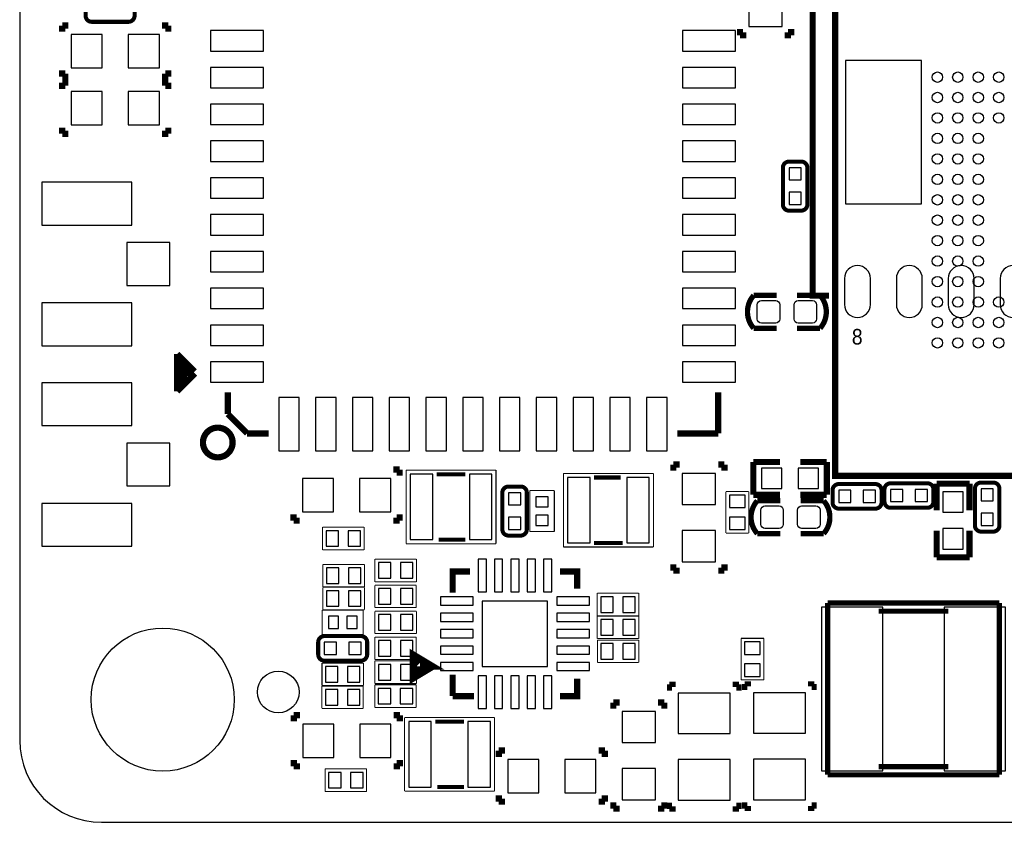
# Model space of a CAD drawing. Extents: x -20.5 to 20.7, y -20 to 21.2.
# Tile 1 of 3: x -20.5 to 3.6, y -20 to -0.4. Entities that reach past the tile are written whole.
import ezdxf

# ---------------------------------------------------------------- set-up
doc = ezdxf.new("R2010")
doc.units = 0
for name, color, linetype in [('BG_OUTLINE', 5, 'CONTINUOUS'), ('PG_SILKSCREEN_BOTTOM', 173, 'CONTINUOUS'), ('PIN_BOTTOM', 132, 'CONTINUOUS')]:
    doc.layers.add(name, color=color, linetype=linetype)

msp = doc.modelspace()

# ---------------------------------------------------------------- linework, layer by layer
at = {"layer": 'BG_OUTLINE'}
msp.add_lwpolyline([(20.5, -18), (20.5, 17.9999, 0.41422), (18.5, 19.9999), (-18.4999, 19.9999, 0.41422), (-20.4999, 17.9999), (-20.4999, -18, 0.414213), (-18.4999, -20), (18.5, -20, 0.414213), (20.5, -18)], format="xyb", dxfattribs=at)
at = {"layer": 'PG_SILKSCREEN_BOTTOM'}
for points, const_width in [([(10.956, 1.4717), (10.956, -11.5281), (-0.5452, -11.5281), (-0.5452, 1.4717), (10.956, 1.4717)], 0.1524), ([(-0.6976, -7.1237), (-1.0963, -7.1237), (-1.0963, 0.8773)], 0.1524), ([(-19.4589, -0.5182), (-19.4589, -0.6706)], 0.1524), ([(-19.3065, -0.5182), (-19.4589, -0.5182)], 0.1524), ([(-17.0155, -0.5182), (-16.8631, -0.5182)], 0.1524), ([(-16.8631, -0.5182), (-16.8631, -0.6706)], 0.1524), ([(-2.8748, -0.6055), (-2.8748, -0.7579)], 0.1524), ([(-2.8748, -0.7579), (-2.7224, -0.7579)], 0.1524), ([(-1.6252, -0.7579), (-1.7776, -0.7579)], 0.1524), ([(-1.6252, -0.6055), (-1.6252, -0.7579)], 0.1524), ([(-19.4589, -1.7678), (-19.4589, -1.6154)], 0.1524), ([(-16.8631, -1.7678), (-16.8631, -1.6154)], 0.1524), ([(-19.3065, -1.7678), (-19.4589, -1.7678)], 0.1524), ([(-19.4589, -1.9152), (-19.4589, -2.0676)], 0.1524), ([(-19.3065, -1.9152), (-19.4589, -1.9152)], 0.1524), ([(-17.0155, -1.7678), (-16.8631, -1.7678)], 0.1524), ([(-17.0155, -1.9152), (-16.8631, -1.9152)], 0.1524), ([(-16.8631, -1.9152), (-16.8631, -2.0676)], 0.1524), ([(-19.4589, -3.1648), (-19.4589, -3.0124)], 0.1524), ([(-19.3065, -3.1648), (-19.4589, -3.1648)], 0.1524), ([(-17.0155, -3.1648), (-16.8631, -3.1648)], 0.1524), ([(-16.8631, -3.1648), (-16.8631, -3.0124)], 0.1524), ([(-2.54, -7.9197), (-1.9762, -7.9197)], 0.1295), ([(-0.9144, -7.9197), (-1.4783, -7.9197)], 0.1295), ([(-16.6475, -8.5469), (-16.6475, -9.4613)], 0.1524), ([(-16.2175, -8.9769), (-16.6475, -8.5469)], 0.1524), ([(-16.5578, -8.7363), (-16.5578, -9.2908)], 0.1524), ([(-16.4727, -8.8009), (-16.4727, -9.2469)], 0.1524), ([(-16.3879, -8.8799), (-16.3879, -9.0856)], 0.1524), ([(-16.6475, -9.4613), (-16.2111, -9.0249)], 0.1524), ([(-16.2528, -9.0003), (-16.4202, -9.0003)], 0.1524), ([(-15.4087, -10.0163), (-15.4087, -9.4905)], 0.1524), ([(-3.4088, -9.4905), (-3.4088, -10.4905)], 0.1524), ([(-14.9345, -10.4905), (-15.4087, -10.0163)], 0.1524), ([(-14.4087, -10.4905), (-14.9345, -10.4905)], 0.1524), ([(-3.4088, -10.4905), (-4.4088, -10.4905)], 0.1524), ([(-11.3545, -11.3752), (-11.2021, -11.3752)], 0.1524), ([(-11.2021, -11.3752), (-11.2021, -11.5276)], 0.1524), ([(-4.5048, -11.2521), (-4.3524, -11.2521)], 0.1524), ([(-4.5048, -11.4045), (-4.5048, -11.2521)], 0.1524), ([(-3.2552, -11.2521), (-3.4076, -11.2521)], 0.1524), ([(-3.2552, -11.4045), (-3.2552, -11.2521)], 0.1524), ([(-2.5492, -11.9913), (-2.5492, -11.1887)], 0.1499), ([(-2.5492, -11.1887), (-1.8989, -11.1887)], 0.1499), ([(-0.7508, -11.1887), (-1.4011, -11.1887)], 0.1499), ([(-0.7508, -11.9913), (-0.7508, -11.1887)], 0.1499), ([(-11.0442, -11.3896), (-11.0442, -13.188)], 0.0254), ([(-8.8446, -11.3896), (-11.0442, -11.3896)], 0.0254), ([(-9.5939, -11.4887), (-10.2949, -11.4887)], 0.0991), ([(-8.8446, -13.188), (-8.8446, -11.3896)], 0.0254), ([(-7.1942, -11.4696), (-7.1942, -13.268)], 0.0254), ([(-4.9946, -11.4696), (-7.1942, -11.4696)], 0.0254), ([(-5.7947, -11.5687), (-6.4449, -11.5687)], 0.0991), ([(-4.9946, -13.268), (-4.9946, -11.4696)], 0.0254), ([(1.9387, -12.3711), (1.9387, -11.7208)], 0.1499), ([(1.9387, -11.7208), (2.7413, -11.7208)], 0.1499), ([(2.7413, -11.7208), (2.7413, -12.3711)], 0.1499), ([(-8.0173, -11.8902), (-8.0173, -12.891)], 0.0254), ([(-7.4178, -11.8902), (-8.0173, -11.8902)], 0.0254), ([(-7.4178, -12.891), (-7.4178, -11.8902)], 0.0254), ([(-3.2194, -11.912), (-3.2194, -12.928)], 0.0254), ([(-2.6606, -11.912), (-3.2194, -11.912)], 0.0254), ([(-2.6606, -12.928), (-2.6606, -11.912)], 0.0254), ([(-1.8989, -11.9913), (-2.5492, -11.9913)], 0.1499), ([(-1.4011, -11.9913), (-0.7508, -11.9913)], 0.1499), ([(-13.7979, -12.6248), (-13.7979, -12.4724)], 0.1524), ([(-11.2021, -12.6248), (-11.2021, -12.4724)], 0.1524), ([(-13.6455, -12.6248), (-13.7979, -12.6248)], 0.1524), ([(-13.088, -12.7806), (-13.088, -13.3394)], 0.0254), ([(-12.072, -12.7806), (-13.088, -12.7806)], 0.0254), ([(-12.072, -13.3394), (-12.072, -12.7806)], 0.0254), ([(-11.3545, -12.6248), (-11.2021, -12.6248)], 0.1524), ([(-8.0173, -12.891), (-7.4178, -12.891)], 0.0254), ([(-3.2194, -12.928), (-2.6606, -12.928)], 0.0254), ([(-2.4528, -12.9413), (-1.8889, -12.9413)], 0.1295), ([(-0.8272, -12.9413), (-1.3911, -12.9413)], 0.1295), ([(1.9387, -12.8689), (1.9387, -13.5192)], 0.1499), ([(2.7413, -13.5192), (2.7413, -12.8689)], 0.1499), ([(-11.0442, -13.188), (-8.8446, -13.188)], 0.0254), ([(-10.2441, -13.0889), (-9.5939, -13.0889)], 0.0991), ([(-6.4449, -13.1689), (-5.7439, -13.1689)], 0.0991), ([(-13.088, -13.3394), (-12.072, -13.3394)], 0.0254), ([(-7.1942, -13.268), (-4.9946, -13.268)], 0.0254), ([(1.9387, -13.5192), (2.7413, -13.5192)], 0.1499), ([(-13.0794, -13.6947), (-13.0794, -14.2433)], 0.0254), ([(-12.0659, -13.6947), (-13.0794, -13.6947)], 0.0254), ([(-12.0659, -14.2433), (-12.0659, -13.6947)], 0.0254), ([(-10.7934, -13.5626), (-11.8094, -13.5626)], 0.0254), ([(-11.8094, -13.5626), (-11.8094, -14.1214)], 0.0254), ([(-10.7934, -14.1214), (-10.7934, -13.5626)], 0.0254), ([(-4.5048, -13.6955), (-4.5048, -13.8479)], 0.1524), ([(-3.2552, -13.6958), (-3.2552, -13.8479)], 0.1524), ([(-9.9054, -14.3891), (-9.9054, -13.8659), (-9.4812, -13.8659)], 0.1524), ([(-7.2816, -13.8659), (-6.8574, -13.8659), (-6.8574, -14.2901)], 0.1524), ([(-4.5048, -13.8479), (-4.3524, -13.8479)], 0.1524), ([(-3.2552, -13.8479), (-3.4076, -13.8479)], 0.1524), ([(-11.8094, -14.1214), (-10.7934, -14.1214)], 0.0254), ([(-11.8091, -14.2027), (-11.8091, -14.7513)], 0.0254), ([(-10.7959, -14.2027), (-11.8091, -14.2027)], 0.0254), ([(-10.7959, -14.7513), (-10.7959, -14.2027)], 0.0254), ([(-13.0794, -14.2433), (-12.0659, -14.2433)], 0.0254), ([(-13.0794, -14.2535), (-13.0794, -14.8019)], 0.0254), ([(-12.0659, -14.2535), (-13.0794, -14.2535)], 0.0254), ([(-12.0659, -14.8019), (-12.0659, -14.2535)], 0.0254), ([(-6.3682, -14.3964), (-6.3682, -14.9552)], 0.0254), ([(-5.3522, -14.3964), (-6.3682, -14.3964)], 0.0254), ([(-5.3522, -14.9552), (-5.3522, -14.3964)], 0.0254), ([(-0.729, -18.8392), (-0.729, -14.638)], 0.127), ([(-0.729, -14.638), (3.4722, -14.638)], 0.127), ([(3.4722, -14.638), (3.4722, -18.8392)], 0.127), ([(-12.0964, -14.8123), (-13.0972, -14.8123)], 0.0254), ([(-13.0972, -14.8123), (-13.0972, -15.4115)], 0.0254), ([(-13.0794, -14.8019), (-12.0659, -14.8019)], 0.0254), ([(-12.0964, -15.4115), (-12.0964, -14.8123)], 0.0254), ([(-11.8091, -14.7513), (-10.7959, -14.7513)], 0.0254), ([(-10.7934, -14.8377), (-11.8069, -14.8377)], 0.0254), ([(-11.8069, -14.8377), (-11.8069, -15.3863)], 0.0254), ([(-10.7934, -15.3863), (-10.7934, -14.8377)], 0.0254), ([(2.2225, -14.8387), (0.5207, -14.8387)], 0.127), ([(-6.3682, -14.9552), (-5.3522, -14.9552)], 0.0254), ([(-6.3666, -14.9593), (-6.3666, -15.5079)], 0.0254), ([(-5.3531, -14.9593), (-6.3666, -14.9593)], 0.0254), ([(-5.3531, -15.5079), (-5.3531, -14.9593)], 0.0254), ([(-13.0972, -15.4115), (-12.0964, -15.4115)], 0.0254), ([(-11.8069, -15.3863), (-10.7934, -15.3863)], 0.0254), ([(-11.8097, -15.4727), (-11.8097, -16.0213)], 0.0254), ([(-10.7959, -15.4727), (-11.8097, -15.4727)], 0.0254), ([(-10.7959, -16.0213), (-10.7959, -15.4727)], 0.0254), ([(-6.3666, -15.5079), (-5.3531, -15.5079)], 0.0254), ([(-5.3503, -15.5435), (-6.3638, -15.5435)], 0.0254), ([(-6.3638, -15.5435), (-6.3638, -16.0921)], 0.0254), ([(-5.3503, -16.0921), (-5.3503, -15.5435)], 0.0254), ([(-2.8494, -15.502), (-2.8494, -16.518)], 0.0254), ([(-2.2906, -15.502), (-2.8494, -15.502)], 0.0254), ([(-2.2906, -16.518), (-2.2906, -15.502)], 0.0254), ([(-10.3804, -16.19), (-10.8808, -16.4897), (-10.8808, -15.8903), (-10.3804, -16.19), (-10.7817, -16.19), (-10.7817, -16.0909), (-10.6827, -16.19), (-10.7817, -16.289), (-10.7817, -16.19)], 0.1524), ([(-12.0888, -16.1077), (-13.1023, -16.1077)], 0.0254), ([(-13.1023, -16.1077), (-13.1023, -16.6563)], 0.0254), ([(-12.0888, -16.6563), (-12.0888, -16.1077)], 0.0254), ([(-11.8097, -16.0213), (-10.7959, -16.0213)], 0.0254), ([(-11.8097, -16.0518), (-11.8097, -16.6106)], 0.0254), ([(-10.7937, -16.0518), (-11.8097, -16.0518)], 0.0254), ([(-10.7937, -16.6106), (-10.7937, -16.0518)], 0.0254), ([(-6.3638, -16.0921), (-5.3503, -16.0921)], 0.0254), ([(-9.9054, -16.9139), (-9.9054, -16.3906)], 0.1524), ([(-11.8097, -16.6106), (-10.7937, -16.6106)], 0.0254), ([(-6.8574, -16.4897), (-6.8574, -16.9139), (-7.2816, -16.9139)], 0.1524), ([(-4.4485, -16.626), (-4.6009, -16.626)], 0.127), ([(-4.6009, -16.626), (-4.6009, -16.7784)], 0.127), ([(-2.8991, -16.626), (-3.0515, -16.626)], 0.127), ([(-2.8991, -16.7784), (-2.8991, -16.626)], 0.127), ([(-2.8494, -16.518), (-2.2906, -16.518)], 0.0254), ([(-2.6085, -16.616), (-2.7609, -16.616)], 0.127), ([(-2.7609, -16.616), (-2.7609, -16.7684)], 0.127), ([(-1.0591, -16.616), (-1.2115, -16.616)], 0.127), ([(-1.0591, -16.7684), (-1.0591, -16.616)], 0.127), ([(-13.1064, -16.6675), (-13.1064, -17.2161)], 0.0254), ([(-12.0929, -16.6675), (-13.1064, -16.6675)], 0.0254), ([(-13.1023, -16.6563), (-12.0888, -16.6563)], 0.0254), ([(-12.0929, -17.2161), (-12.0929, -16.6675)], 0.0254), ([(-11.811, -16.6421), (-11.811, -17.1907)], 0.0254), ([(-10.7972, -16.6421), (-11.811, -16.6421)], 0.0254), ([(-10.7972, -17.1907), (-10.7972, -16.6421)], 0.0254), ([(-9.3822, -16.9139), (-9.9054, -16.9139)], 0.1524), ([(-5.9748, -17.0721), (-5.8224, -17.0721)], 0.1524), ([(-5.9748, -17.2245), (-5.9748, -17.0721)], 0.1524), ([(-4.7252, -17.0721), (-4.8776, -17.0721)], 0.1524), ([(-4.7252, -17.2245), (-4.7252, -17.0721)], 0.1524), ([(-13.7931, -17.3828), (-13.7931, -17.5352)], 0.1524), ([(-13.6407, -17.3828), (-13.7931, -17.3828)], 0.1524), ([(-13.1064, -17.2161), (-12.0929, -17.2161)], 0.0254), ([(-11.811, -17.1907), (-10.7972, -17.1907)], 0.0254), ([(-11.3497, -17.3828), (-11.1973, -17.3828)], 0.1524), ([(-11.1973, -17.3828), (-11.1973, -17.5352)], 0.1524), ([(-11.0804, -17.4386), (-11.0804, -19.237)], 0.0254), ([(-8.8808, -17.4386), (-11.0804, -17.4386)], 0.0254), ([(-9.6301, -17.5377), (-10.3311, -17.5377)], 0.0991), ([(-8.8808, -19.237), (-8.8808, -17.4386)], 0.0254), ([(-8.7767, -18.2472), (-8.7767, -18.3996)], 0.1524), ([(-8.6243, -18.2472), (-8.7767, -18.2472)], 0.1524), ([(-6.3335, -18.2472), (-6.1811, -18.2472)], 0.1524), ([(-6.1811, -18.2472), (-6.1811, -18.3996)], 0.1524), ([(-13.7931, -18.6324), (-13.7931, -18.48)], 0.1524), ([(-11.1973, -18.6324), (-11.1973, -18.48)], 0.1524), ([(-13.6407, -18.6324), (-13.7931, -18.6324)], 0.1524), ([(-13.028, -18.6906), (-13.028, -19.2494)], 0.0254), ([(-12.012, -18.6906), (-13.028, -18.6906)], 0.0254), ([(-12.012, -19.2494), (-12.012, -18.6906)], 0.0254), ([(-11.3497, -18.6324), (-11.1973, -18.6324)], 0.1524), ([(3.4722, -18.8392), (-0.729, -18.8392)], 0.127), ([(2.2225, -18.6385), (0.5207, -18.6385)], 0.127), ([(-13.028, -19.2494), (-12.012, -19.2494)], 0.0254), ([(-11.0804, -19.237), (-8.8808, -19.237)], 0.0254), ([(-10.2803, -19.1379), (-9.6301, -19.1379)], 0.0991), ([(-8.7767, -19.4968), (-8.7767, -19.3444)], 0.1524), ([(-6.1811, -19.4968), (-6.1811, -19.3444)], 0.1524), ([(-8.6243, -19.4968), (-8.7767, -19.4968)], 0.1524), ([(-6.3335, -19.4968), (-6.1811, -19.4968)], 0.1524), ([(-5.9748, -19.5153), (-5.9748, -19.6677)], 0.1524), ([(-4.7252, -19.5153), (-4.7252, -19.6677)], 0.1524), ([(-4.6009, -19.5216), (-4.6009, -19.674)], 0.127), ([(-2.8991, -19.674), (-2.8991, -19.5216)], 0.127), ([(-2.7609, -19.5116), (-2.7609, -19.664)], 0.127), ([(-1.0591, -19.664), (-1.0591, -19.5116)], 0.127), ([(-5.9748, -19.6677), (-5.8224, -19.6677)], 0.1524), ([(-4.7252, -19.6677), (-4.8776, -19.6677)], 0.1524), ([(-4.6009, -19.674), (-4.4485, -19.674)], 0.127), ([(-3.0515, -19.674), (-2.8991, -19.674)], 0.127), ([(-2.7609, -19.664), (-2.6085, -19.664)], 0.127), ([(-1.2115, -19.664), (-1.0591, -19.664)], 0.127)]:
    msp.add_lwpolyline(points, dxfattribs=dict(at, const_width=const_width))
for points, const_width in [([(-17.8383, -0.4267), (-18.7376, -0.4267, -0.414525), (-18.8873, -0.2769), (-18.8873, 0.0229, -0.414344), (-18.7376, 0.1726), (-17.8383, 0.1726, -0.414423), (-17.6885, 0.0229), (-17.6885, -0.2769, -0.414603), (-17.8383, -0.4267)], 0.0991), ([(-1.2259, -3.9944), (-1.2259, -4.8936, -0.414487), (-1.3757, -5.0434), (-1.6755, -5.0434, -0.414611), (-1.8253, -4.8936), (-1.8253, -3.9944, -0.414721), (-1.6755, -3.8446), (-1.3757, -3.8446, -0.414571), (-1.2259, -3.9944)], 0.0991), ([(-1.9762, -7.1171), (-2.54, -7.1171, 0.37884), (-2.54, -7.9197)], 0.1295), ([(-1.4783, -7.1171), (-0.9144, -7.1171, -0.378814), (-0.9144, -7.9197)], 0.1295), ([(-15.2899, -10.7129, 1), (-16.0157, -10.7129, 1), (-15.2899, -10.7129)], 0.1524), ([(-8.6899, -12.839), (-8.6899, -11.9398, -0.414346), (-8.5401, -11.79), (-8.2403, -11.79, -0.414555), (-8.0905, -11.9398), (-8.0905, -12.839, -0.41497), (-8.2403, -12.9888), (-8.5401, -12.9888, -0.414654), (-8.6899, -12.839)], 0.0991), ([(-0.4596, -11.7303), (0.4396, -11.7303, -0.414534), (0.5894, -11.8801), (0.5894, -12.1799, -0.414663), (0.4396, -12.3297), (-0.4596, -12.3297, -0.414675), (-0.6094, -12.1799), (-0.6094, -11.8801, -0.414545), (-0.4596, -11.7303)], 0.0991), ([(1.7096, -12.3097), (0.8104, -12.3097, -0.414615), (0.6606, -12.1599), (0.6606, -11.8601, -0.414474), (0.8104, -11.7103), (1.7096, -11.7103, -0.414542), (1.8594, -11.8601), (1.8594, -12.1599, -0.414735), (1.7096, -12.3097)], 0.0991), ([(2.8737, -12.7422), (2.8737, -11.843, -0.414496), (3.0235, -11.6932), (3.3233, -11.6932, -0.414584), (3.4731, -11.843), (3.4731, -12.7422, -0.414813), (3.3233, -12.892), (3.0235, -12.892, -0.414599), (2.8737, -12.7422)], 0.0991), ([(-1.8889, -12.1387), (-2.4528, -12.1387, 0.378835), (-2.4528, -12.9413)], 0.1295), ([(-1.3911, -12.1387), (-0.8272, -12.1387, -0.378826), (-0.8272, -12.9413)], 0.1295), ([(-13.0461, -15.4473), (-12.147, -15.4473, -0.414649), (-11.9971, -15.5971), (-11.9971, -15.8969, -0.414586), (-12.147, -16.0467), (-13.0461, -16.0467, -0.414899), (-13.1962, -15.8969), (-13.1962, -15.5971, -0.415014), (-13.0461, -15.4473)], 0.0991)]:
    msp.add_lwpolyline(points, format="xyb", dxfattribs=dict(at, const_width=const_width))
at = {"layer": 'PIN_BOTTOM'}
for points in [[(-2.6564, -0.5395), (-1.8436, -0.5395), (-1.8436, 0.2225), (-2.6564, 0.2225)], [(-14.5337, -1.1405), (-14.5337, -0.6404), (-15.8337, -0.6404), (-15.8337, -1.1405)], [(-14.5337, -1.1406), (-14.5337, -0.6405), (-15.8337, -0.6405), (-15.8337, -1.1406)], [(-2.9838, -1.1406), (-2.9838, -0.6405), (-4.2838, -0.6405), (-4.2838, -1.1406)], [(-19.2405, -0.7366), (-19.2405, -1.5494), (-18.4785, -1.5494), (-18.4785, -0.7366)], [(-17.8435, -0.7366), (-17.8435, -1.5494), (-17.0815, -1.5494), (-17.0815, -0.7366)], [(-0.29625, -1.37315), (-0.29625, -4.87325), (1.56305, -4.87325), (1.56305, -1.37315)], [(-14.5337, -2.0408), (-14.5337, -1.5407), (-15.8337, -1.5407), (-15.8337, -2.0408)], [(-2.9838, -2.0408), (-2.9838, -1.5407), (-4.2838, -1.5407), (-4.2838, -2.0408)], [(-19.2405, -2.1336), (-19.2405, -2.9464), (-18.4785, -2.9464), (-18.4785, -2.1336)], [(-17.8435, -2.1336), (-17.8435, -2.9464), (-17.0815, -2.9464), (-17.0815, -2.1336)], [(-14.5337, -2.9407), (-14.5337, -2.4406), (-15.8337, -2.4406), (-15.8337, -2.9407)], [(-2.9838, -2.9407), (-2.9838, -2.4406), (-4.2838, -2.4406), (-4.2838, -2.9407)], [(-14.5337, -3.8407), (-14.5337, -3.3406), (-15.8337, -3.3406), (-15.8337, -3.8407)], [(-2.9838, -3.8407), (-2.9838, -3.3406), (-4.2838, -3.3406), (-4.2838, -3.8407)], [(-1.37575, -3.99445), (-1.67545, -3.99445), (-1.67545, -4.29415), (-1.37575, -4.29415)], [(-14.5337, -4.7406), (-14.5337, -4.2405), (-15.8337, -4.2405), (-15.8337, -4.7406)], [(-2.9838, -4.7406), (-2.9838, -4.2405), (-4.2838, -4.2405), (-4.2838, -4.7406)], [(-17.7549, -5.3978), (-17.7549, -4.3488), (-19.9545, -4.3488), (-19.9545, -5.3978)], [(-1.37575, -4.59385), (-1.67545, -4.59385), (-1.67545, -4.89355), (-1.37575, -4.89355)], [(-14.5337, -5.6408), (-14.5337, -5.1407), (-15.8337, -5.1407), (-15.8337, -5.6408)], [(-2.9838, -5.6408), (-2.9838, -5.1407), (-4.2838, -5.1407), (-4.2838, -5.6408)], [(-16.8291, -6.8735), (-16.8291, -5.8245), (-17.8781, -5.8245), (-17.8781, -6.8735)], [(-14.5337, -6.5407), (-14.5337, -6.0406), (-15.8337, -6.0406), (-15.8337, -6.5407)], [(-2.9838, -6.5407), (-2.9838, -6.0406), (-4.2838, -6.0406), (-4.2838, -6.5407)], [(-14.5337, -7.4406), (-14.5337, -6.9405), (-15.8337, -6.9405), (-15.8337, -7.4406)], [(-2.9838, -7.4406), (-2.9838, -6.9405), (-4.2838, -6.9405), (-4.2838, -7.4406)], [(-17.7549, -8.3492), (-17.7549, -7.3002), (-19.9545, -7.3002), (-19.9545, -8.3492)], [(-14.5337, -8.3408), (-14.5337, -7.8407), (-15.8337, -7.8407), (-15.8337, -8.3408)], [(-2.9838, -8.3408), (-2.9838, -7.8407), (-4.2838, -7.8407), (-4.2838, -8.3408)], [(-14.5337, -9.2407), (-14.5337, -8.7406), (-15.8337, -8.7406), (-15.8337, -9.2407)], [(-2.9838, -9.2407), (-2.9838, -8.7406), (-4.2838, -8.7406), (-4.2838, -9.2407)], [(-17.7549, -10.3), (-17.7549, -9.251), (-19.9545, -9.251), (-19.9545, -10.3)], [(-13.6588, -10.9154), (-13.6588, -9.6154), (-14.1589, -9.6154), (-14.1589, -10.9154)], [(-12.7586, -10.9154), (-12.7586, -9.6154), (-13.2587, -9.6154), (-13.2587, -10.9154)], [(-11.8587, -10.9154), (-11.8587, -9.6154), (-12.3588, -9.6154), (-12.3588, -10.9154)], [(-10.9587, -10.9154), (-10.9587, -9.6154), (-11.4588, -9.6154), (-11.4588, -10.9154)], [(-10.0586, -10.9154), (-10.0586, -9.6154), (-10.5587, -9.6154), (-10.5587, -10.9154)], [(-9.1586, -10.9154), (-9.1586, -9.6154), (-9.6587, -9.6154), (-9.6587, -10.9154)], [(-8.2587, -10.9154), (-8.2587, -9.6154), (-8.7588, -9.6154), (-8.7588, -10.9154)], [(-7.3585, -10.9154), (-7.3585, -9.6154), (-7.8586, -9.6154), (-7.8586, -10.9154)], [(-6.4586, -10.9154), (-6.4586, -9.6154), (-6.9587, -9.6154), (-6.9587, -10.9154)], [(-5.5587, -10.9154), (-5.5587, -9.6154), (-6.0588, -9.6154), (-6.0588, -10.9154)], [(-4.6585, -10.9154), (-4.6585, -9.6154), (-5.1586, -9.6154), (-5.1586, -10.9154)], [(-16.8291, -11.7757), (-16.8291, -10.7267), (-17.8781, -10.7267), (-17.8781, -11.7757)], [(-10.394, -13.0889), (-10.394, -11.4887), (-10.9426, -11.4887), (-10.9426, -13.0889)], [(-8.9462, -13.0889), (-8.9462, -11.4887), (-9.4948, -11.4887), (-9.4948, -13.0889)], [(-4.2864, -12.2325), (-3.4736, -12.2325), (-3.4736, -11.4705), (-4.2864, -11.4705)], [(-2.3498, -11.3398), (-2.3498, -11.8402), (-1.8494, -11.8402), (-1.8494, -11.3398)], [(-1.4506, -11.3398), (-1.4506, -11.8402), (-0.9502, -11.8402), (-0.9502, -11.3398)], [(-13.5795, -11.5936), (-13.5795, -12.4064), (-12.8175, -12.4064), (-12.8175, -11.5936)], [(-12.1825, -11.5936), (-12.1825, -12.4064), (-11.4205, -12.4064), (-11.4205, -11.5936)], [(-7.0926, -11.5687), (-7.0926, -13.1689), (-6.544, -13.1689), (-6.544, -11.5687)], [(-5.6448, -11.5687), (-5.6448, -13.1689), (-5.0962, -13.1689), (-5.0962, -11.5687)], [(-8.54005, -12.23985), (-8.24035, -12.23985), (-8.24035, -11.94015), (-8.54005, -11.94015)], [(-7.56765, -12.04005), (-7.86735, -12.04005), (-7.86735, -12.28895), (-7.56765, -12.28895)], [(-2.7495, -11.9984), (-3.1305, -11.9984), (-3.1305, -12.3032), (-2.7495, -12.3032)], [(-0.45955, -11.88015), (-0.45955, -12.17985), (-0.15985, -12.17985), (-0.15985, -11.88015)], [(0.13985, -11.88015), (0.13985, -12.17985), (0.43955, -12.17985), (0.43955, -11.88015)], [(1.1102, -12.1599), (1.1102, -11.8602), (0.8105, -11.8602), (0.8105, -12.1599)], [(1.7096, -12.1599), (1.7096, -11.8602), (1.4099, -11.8602), (1.4099, -12.1599)], [(2.5902, -11.9202), (2.0898, -11.9202), (2.0898, -12.4206), (2.5902, -12.4206)], [(3.02355, -12.14275), (3.32325, -12.14275), (3.32325, -11.84305), (3.02355, -11.84305)], [(-17.7549, -13.2514), (-17.7549, -12.2024), (-19.9545, -12.2024), (-19.9545, -13.2514)], [(-7.56765, -12.49225), (-7.86735, -12.49225), (-7.86735, -12.74115), (-7.56765, -12.74115)], [(3.02355, -12.74215), (3.32325, -12.74215), (3.32325, -12.44245), (3.02355, -12.44245)], [(-8.54005, -12.83925), (-8.24035, -12.83925), (-8.24035, -12.53955), (-8.54005, -12.53955)], [(-2.7495, -12.5368), (-3.1305, -12.5368), (-3.1305, -12.8416), (-2.7495, -12.8416)], [(-12.6968, -13.2505), (-12.6968, -12.8695), (-13.0016, -12.8695), (-13.0016, -13.2505)], [(-12.1584, -13.2505), (-12.1584, -12.8695), (-12.4632, -12.8695), (-12.4632, -13.2505)], [(-4.2864, -13.6295), (-3.4736, -13.6295), (-3.4736, -12.8675), (-4.2864, -12.8675)], [(2.5902, -12.8194), (2.0898, -12.8194), (2.0898, -13.3198), (2.5902, -13.3198)], [(-11.723, -13.6515), (-11.723, -14.0325), (-11.4182, -14.0325), (-11.4182, -13.6515)], [(-11.1846, -13.6515), (-11.1846, -14.0325), (-10.8798, -14.0325), (-10.8798, -13.6515)], [(-9.28185, -14.36505), (-9.08115, -14.36505), (-9.08115, -13.56495), (-9.28185, -13.56495)], [(-8.88305, -14.36505), (-8.68235, -14.36505), (-8.68235, -13.56495), (-8.88305, -13.56495)], [(-8.48175, -14.36505), (-8.28105, -14.36505), (-8.28105, -13.56495), (-8.48175, -13.56495)], [(-8.08045, -14.36505), (-7.87975, -14.36505), (-7.87975, -13.56495), (-8.08045, -13.56495)], [(-7.68165, -14.36505), (-7.48095, -14.36505), (-7.48095, -13.56495), (-7.68165, -13.56495)], [(-12.6882, -14.1595), (-12.6882, -13.7785), (-12.993, -13.7785), (-12.993, -14.1595)], [(-12.1498, -14.1595), (-12.1498, -13.7785), (-12.4546, -13.7785), (-12.4546, -14.1595)], [(-12.6882, -14.7183), (-12.6882, -14.3373), (-12.993, -14.3373), (-12.993, -14.7183)], [(-12.1498, -14.7183), (-12.1498, -14.3373), (-12.4546, -14.3373), (-12.4546, -14.7183)], [(-11.4179, -14.6675), (-11.4179, -14.2865), (-11.7227, -14.2865), (-11.7227, -14.6675)], [(-10.8795, -14.6675), (-10.8795, -14.2865), (-11.1843, -14.2865), (-11.1843, -14.6675)], [(-10.20635, -14.69015), (-9.40625, -14.69015), (-9.40625, -14.48945), (-10.20635, -14.48945)], [(-9.1815, -16.19), (-7.5813, -16.19), (-7.5813, -14.5898), (-9.1815, -14.5898)], [(-7.35655, -14.69015), (-6.55645, -14.69015), (-6.55645, -14.48945), (-7.35655, -14.48945)], [(-5.977, -14.8663), (-5.977, -14.4853), (-6.2818, -14.4853), (-6.2818, -14.8663)], [(-5.4386, -14.8663), (-5.4386, -14.4853), (-5.7434, -14.4853), (-5.7434, -14.8663)], [(-11.723, -14.9215), (-11.723, -15.3025), (-11.4182, -15.3025), (-11.4182, -14.9215)], [(-11.1846, -14.9215), (-11.1846, -15.3025), (-10.8798, -15.3025), (-10.8798, -14.9215)], [(-10.20635, -15.08895), (-9.40625, -15.08895), (-9.40625, -14.88825), (-10.20635, -14.88825)], [(-7.35655, -15.08895), (-6.55645, -15.08895), (-6.55645, -14.88825), (-7.35655, -14.88825)], [(0.6198, -18.7389), (0.6198, -14.7384), (-0.8788, -14.7384), (-0.8788, -18.7389)], [(3.622, -18.7389), (3.622, -14.7384), (2.1234, -14.7384), (2.1234, -18.7389)], [(-12.94735, -14.96215), (-12.94735, -15.26185), (-12.69845, -15.26185), (-12.69845, -14.96215)], [(-12.49515, -14.96215), (-12.49515, -15.26185), (-12.24625, -15.26185), (-12.24625, -14.96215)], [(-5.9754, -15.4241), (-5.9754, -15.0431), (-6.2802, -15.0431), (-6.2802, -15.4241)], [(-5.437, -15.4241), (-5.437, -15.0431), (-5.7418, -15.0431), (-5.7418, -15.4241)], [(-10.20635, -15.49025), (-9.40625, -15.49025), (-9.40625, -15.28955), (-10.20635, -15.28955)], [(-7.35655, -15.49025), (-6.55645, -15.49025), (-6.55645, -15.28955), (-7.35655, -15.28955)], [(-13.04605, -15.59715), (-13.04605, -15.89685), (-12.74635, -15.89685), (-12.74635, -15.59715)], [(-12.44665, -15.59715), (-12.44665, -15.89685), (-12.14695, -15.89685), (-12.14695, -15.59715)], [(-11.4185, -15.9375), (-11.4185, -15.5565), (-11.7233, -15.5565), (-11.7233, -15.9375)], [(-10.8801, -15.9375), (-10.8801, -15.5565), (-11.1849, -15.5565), (-11.1849, -15.9375)], [(-6.2799, -15.6273), (-6.2799, -16.0083), (-5.9751, -16.0083), (-5.9751, -15.6273)], [(-5.7415, -15.6273), (-5.7415, -16.0083), (-5.4367, -16.0083), (-5.4367, -15.6273)], [(-2.7605, -15.8932), (-2.3795, -15.8932), (-2.3795, -15.5884), (-2.7605, -15.5884)], [(-10.20635, -15.89155), (-9.40625, -15.89155), (-9.40625, -15.69085), (-10.20635, -15.69085)], [(-7.35655, -15.89155), (-6.55645, -15.89155), (-6.55645, -15.69085), (-7.35655, -15.69085)], [(-11.4185, -16.5217), (-11.4185, -16.1407), (-11.7233, -16.1407), (-11.7233, -16.5217)], [(-10.8801, -16.5217), (-10.8801, -16.1407), (-11.1849, -16.1407), (-11.1849, -16.5217)], [(-10.20635, -16.29035), (-9.40625, -16.29035), (-9.40625, -16.08965), (-10.20635, -16.08965)], [(-7.35655, -16.29035), (-6.55645, -16.29035), (-6.55645, -16.08965), (-7.35655, -16.08965)], [(-2.7605, -16.4316), (-2.3795, -16.4316), (-2.3795, -16.1268), (-2.7605, -16.1268)], [(-13.0184, -16.1915), (-13.0184, -16.5725), (-12.7136, -16.5725), (-12.7136, -16.1915)], [(-12.48, -16.1915), (-12.48, -16.5725), (-12.1752, -16.5725), (-12.1752, -16.1915)], [(-9.28185, -17.21485), (-9.08115, -17.21485), (-9.08115, -16.41475), (-9.28185, -16.41475)], [(-8.88305, -17.21485), (-8.68235, -17.21485), (-8.68235, -16.41475), (-8.88305, -16.41475)], [(-8.48175, -17.21485), (-8.28105, -17.21485), (-8.28105, -16.41475), (-8.48175, -16.41475)], [(-8.08045, -17.21485), (-7.87975, -17.21485), (-7.87975, -16.41475), (-8.08045, -16.41475)], [(-7.68165, -17.21485), (-7.48095, -17.21485), (-7.48095, -16.41475), (-7.68165, -16.41475)], [(-12.7152, -17.1323), (-12.7152, -16.7513), (-13.02, -16.7513), (-13.02, -17.1323)], [(-12.1768, -17.1323), (-12.1768, -16.7513), (-12.4816, -16.7513), (-12.4816, -17.1323)], [(-11.4198, -17.1069), (-11.4198, -16.7259), (-11.7246, -16.7259), (-11.7246, -17.1069)], [(-10.8814, -17.1069), (-10.8814, -16.7259), (-11.1862, -16.7259), (-11.1862, -17.1069)], [(-4.385, -17.8325), (-3.115, -17.8325), (-3.115, -16.8419), (-4.385, -16.8419)], [(-2.545, -17.8225), (-1.275, -17.8225), (-1.275, -16.8319), (-2.545, -16.8319)], [(-5.7564, -18.0525), (-4.9436, -18.0525), (-4.9436, -17.2905), (-5.7564, -17.2905)], [(-10.4302, -19.1379), (-10.4302, -17.5377), (-10.9788, -17.5377), (-10.9788, -19.1379)], [(-8.9824, -19.1379), (-8.9824, -17.5377), (-9.531, -17.5377), (-9.531, -19.1379)], [(-13.5747, -17.6012), (-13.5747, -18.414), (-12.8127, -18.414), (-12.8127, -17.6012)], [(-12.1777, -17.6012), (-12.1777, -18.414), (-11.4157, -18.414), (-11.4157, -17.6012)], [(-8.5585, -18.4656), (-8.5585, -19.2784), (-7.7965, -19.2784), (-7.7965, -18.4656)], [(-7.1615, -18.4656), (-7.1615, -19.2784), (-6.3995, -19.2784), (-6.3995, -18.4656)], [(-4.385, -19.4581), (-3.115, -19.4581), (-3.115, -18.4675), (-4.385, -18.4675)], [(-2.545, -19.4481), (-1.275, -19.4481), (-1.275, -18.4575), (-2.545, -18.4575)], [(-12.6368, -19.1605), (-12.6368, -18.7795), (-12.9416, -18.7795), (-12.9416, -19.1605)], [(-12.0984, -19.1605), (-12.0984, -18.7795), (-12.4032, -18.7795), (-12.4032, -19.1605)], [(-5.7564, -19.4495), (-4.9436, -19.4495), (-4.9436, -18.6875), (-5.7564, -18.6875)]]:
    msp.add_lwpolyline(points, close=True, dxfattribs=at)
for points in [[(0.3159, -7.3396), (0.3159, -6.7046, 1), (-0.3191, -6.7046), (-0.3191, -7.3396, 1)], [(1.5859, -7.3396), (1.5859, -6.7046, 1), (0.9509, -6.7046), (0.9509, -7.3396, 1)], [(2.8559, -7.3396), (2.8559, -6.7046, 1), (2.2209, -6.7046), (2.2209, -7.3396, 1)], [(4.1259, -7.3396), (4.1259, -6.7046, 1), (3.4909, -6.7046), (3.4909, -7.3396, 1)], [(-2.4511, -7.6937), (-2.4511, -7.3431, -0.41248), (-2.3521, -7.2441), (-2.0015, -7.2441, -0.41248), (-1.9025, -7.3431), (-1.9025, -7.6937, -0.41248), (-2.0015, -7.7927), (-2.3521, -7.7927, -0.41248)], [(-1.5519, -7.6937), (-1.5519, -7.3431, -0.41248), (-1.4529, -7.2441), (-1.1023, -7.2441, -0.41248), (-1.0033, -7.3431), (-1.0033, -7.6937, -0.41248), (-1.1023, -7.7927), (-1.4529, -7.7927, -0.41248)], [(-2.3639, -12.7153), (-2.3639, -12.3647, -0.41248), (-2.2649, -12.2657), (-1.9143, -12.2657, -0.41248), (-1.8153, -12.3647), (-1.8153, -12.7153, -0.41248), (-1.9143, -12.8143), (-2.2649, -12.8143, -0.41248)], [(-1.4647, -12.7153), (-1.4647, -12.3647, -0.41248), (-1.3657, -12.2657), (-1.0151, -12.2657, -0.41248), (-0.9161, -12.3647), (-0.9161, -12.7153, -0.41248), (-1.0151, -12.8143), (-1.3657, -12.8143, -0.41248)]]:
    msp.add_lwpolyline(points, format="xyb", close=True, dxfattribs=at)
for centre, radius in [((1.9567, -1.7795), 0.127), ((2.4546, -1.7795), 0.127), ((2.955, -1.7795), 0.127), ((3.4553, -1.7795), 0.127), ((1.9567, -2.2774), 0.127), ((2.4546, -2.2774), 0.127), ((2.955, -2.2774), 0.127), ((3.4553, -2.2774), 0.127), ((1.9567, -2.7778), 0.127), ((2.4546, -2.7778), 0.127), ((2.955, -2.7778), 0.127), ((3.4553, -2.7778), 0.127), ((1.9567, -3.2781), 0.127), ((2.4546, -3.2781), 0.127), ((2.955, -3.2781), 0.127), ((1.9567, -3.7785), 0.127), ((2.4546, -3.7785), 0.127), ((2.955, -3.7785), 0.127), ((1.9567, -4.2789), 0.127), ((2.4546, -4.2789), 0.127), ((2.955, -4.2789), 0.127), ((1.9567, -4.7793), 0.127), ((2.4546, -4.7793), 0.127), ((2.955, -4.7793), 0.127), ((1.9567, -5.2771), 0.127), ((2.4546, -5.2771), 0.127), ((2.955, -5.2771), 0.127), ((1.9567, -5.7775), 0.127), ((2.4546, -5.7775), 0.127), ((2.955, -5.7775), 0.127), ((1.9567, -6.2779), 0.127), ((2.4546, -6.2779), 0.127), ((2.955, -6.2779), 0.127), ((1.9567, -6.7783), 0.127), ((2.4546, -6.7783), 0.127), ((2.955, -6.7783), 0.127), ((1.9567, -7.2786), 0.127), ((2.4546, -7.2786), 0.127), ((2.955, -7.2786), 0.127), ((3.4553, -7.2786), 0.127), ((1.9567, -7.779), 0.127), ((2.4546, -7.779), 0.127), ((2.955, -7.779), 0.127), ((3.4553, -7.779), 0.127), ((1.9567, -8.2769), 0.127), ((2.4546, -8.2769), 0.127), ((2.955, -8.2769), 0.127), ((3.4553, -8.2769), 0.127), ((-17, -17), 1.75005), ((-14.1732, -16.8148), 0.51)]:
    msp.add_circle(centre, radius, dxfattribs=at)

# ---------------------------------------------------------------- texts
at = {"layer": 'PG_SILKSCREEN_BOTTOM', "text_generation_flag": 2, "width": 0.929396}
msp.add_text('8', height=0.381, dxfattribs=at).set_placement((0.1254, -8.3175))

doc.saveas('drawing.dxf')
